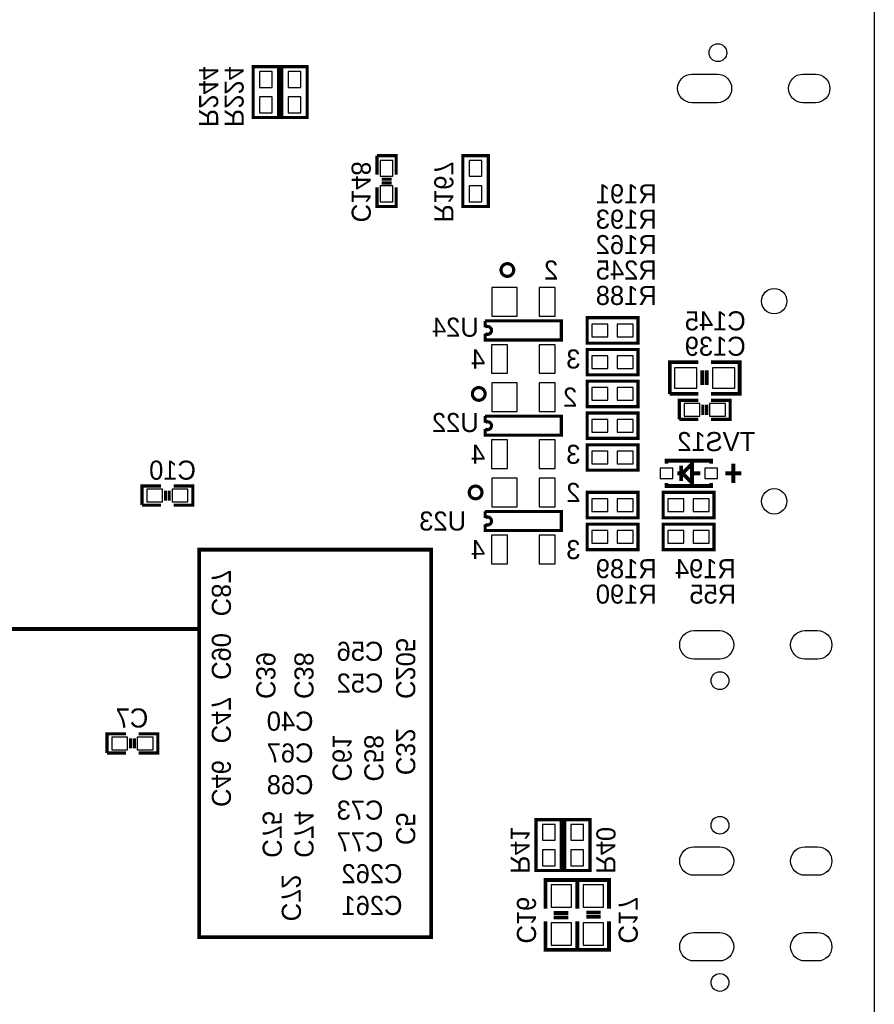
# Model space of a CAD drawing. Extents: x 0 to 80, y 0 to 145.
# Tile 3 of 4: x 46 to 80, y 63 to 103. Entities that reach past the tile are written whole.
import ezdxf

# ---------------------------------------------------------------- set-up
doc = ezdxf.new("R2010")
doc.units = 0
for name, color, linetype in [('BG_OUTLINE', 7, 'CONTINUOUS'), ('BG_SILKSCREEN_BOTTOM', 23, 'CONTINUOUS'), ('PG_SILKSCREEN_BOTTOM', 23, 'CONTINUOUS'), ('PIN_BOTTOM', 132, 'CONTINUOUS'), ('RD_SILKSCREEN_BOTTOM', 23, 'CONTINUOUS')]:
    doc.layers.add(name, color=color, linetype=linetype)

msp = doc.modelspace()

# ---------------------------------------------------------------- linework, layer by layer
at = {"layer": 'BG_OUTLINE'}
msp.add_lwpolyline([(1.999996, 139.999974), (78.068424, 139.999974, -0.414214), (80.06842, 137.999978), (80.06842, 1.999996, -0.414214), (78.068424, 0), (1.999996, 0, -0.414214), (0, 1.999996), (0, 56.291734)], format="xyb", dxfattribs=at)
at = {"layer": 'BG_SILKSCREEN_BOTTOM', "const_width": 0.1524}
for points in [[(53.086, 76.327), (53.086, 65.913), (62.357, 65.913), (62.357, 81.407), (53.086, 81.407), (53.086, 76.327)], [(32.512, 78.232), (53.086, 78.232)]]:
    msp.add_lwpolyline(points, dxfattribs=at)
at = {"layer": 'PG_SILKSCREEN_BOTTOM'}
for points, const_width in [([(55.245, 100.711), (55.245, 98.679), (56.261, 98.679), (56.261, 100.711), (55.245, 100.711)], 0.127), ([(56.388, 100.711), (56.388, 98.679), (57.404, 98.679), (57.404, 100.711), (56.388, 100.711)], 0.127), ([(60.198, 97.155), (60.198, 96.393)], 0.127), ([(60.96, 96.393), (60.96, 97.155), (60.198, 97.155)], 0.127), ([(63.627, 97.155), (63.627, 95.123), (64.643, 95.123), (64.643, 97.155), (63.627, 97.155)], 0.127), ([(60.3758, 96.2152), (60.7822, 96.2152)], 0.127), ([(60.3758, 96.0628), (60.7822, 96.0628)], 0.127), ([(60.198, 95.885), (60.198, 95.123), (60.96, 95.123), (60.96, 95.885)], 0.127), ([(64.516, 90.551), (67.564, 90.551), (67.564, 89.789), (64.516, 89.789), (64.516, 90.043)], 0.127), ([(64.516, 90.297), (64.516, 90.551)], 0.127), ([(70.624446, 90.678), (68.592446, 90.678), (68.592446, 89.662), (70.624446, 89.662), (70.624446, 90.678)], 0.127), ([(70.624446, 89.408), (68.592446, 89.408), (68.592446, 88.392), (70.624446, 88.392), (70.624446, 89.408)], 0.127), ([(73.037446, 88.9), (71.894446, 88.9), (71.894446, 87.63)], 0.1524), ([(73.545446, 87.63), (74.688446, 87.63), (74.688446, 88.9), (73.545446, 88.9)], 0.1524), ([(73.189846, 87.9856), (73.189846, 88.5698)], 0.1524), ([(73.367646, 87.9856), (73.367646, 88.5698)], 0.1524), ([(70.624446, 88.138), (68.592446, 88.138), (68.592446, 87.122), (70.624446, 87.122), (70.624446, 88.138)], 0.127), ([(71.894446, 87.63), (73.037446, 87.63)], 0.1524), ([(73.037446, 87.376), (72.275446, 87.376), (72.275446, 86.614)], 0.127), ([(73.545446, 86.614), (74.307446, 86.614), (74.307446, 87.376), (73.545446, 87.376)], 0.127), ([(73.215246, 86.7918), (73.215246, 87.1982)], 0.127), ([(73.367646, 86.7918), (73.367646, 87.1982)], 0.127), ([(64.516, 86.741), (67.564, 86.741), (67.564, 85.979), (64.516, 85.979), (64.516, 86.233)], 0.127), ([(64.516, 86.487), (64.516, 86.741)], 0.127), ([(68.592446, 85.852), (70.624446, 85.852), (70.624446, 86.868), (68.592446, 86.868), (68.592446, 85.852)], 0.127), ([(72.275446, 86.614), (73.037446, 86.614)], 0.127), ([(70.624446, 85.598), (68.592446, 85.598), (68.592446, 84.582), (70.624446, 84.582), (70.624446, 85.598)], 0.127), ([(73.545446, 84.836), (73.545446, 84.963), (71.767446, 84.963), (71.767446, 84.836)], 0.1524), ([(72.783446, 84.709), (72.783446, 84.074), (72.402446, 84.455), (72.783446, 84.836), (72.783446, 84.709)], 0.1524), ([(72.351646, 84.7598), (72.351646, 84.1502)], 0.1524), ([(74.434446, 84.074), (74.434446, 84.836)], 0.1524), ([(72.402446, 84.455), (72.199246, 84.455)], 0.1524), ([(72.808846, 84.455), (73.113646, 84.455)], 0.1524), ([(74.751946, 84.455), (74.116946, 84.455)], 0.1524), ([(51.562, 83.947), (50.8, 83.947), (50.8, 83.185)], 0.127), ([(52.07, 83.185), (52.832, 83.185), (52.832, 83.947), (52.07, 83.947)], 0.127), ([(71.767446, 84.074), (71.767446, 83.947), (73.545446, 83.947), (73.545446, 84.074)], 0.1524), ([(51.7398, 83.3628), (51.7398, 83.7692)], 0.127), ([(51.8922, 83.3628), (51.8922, 83.7692)], 0.127), ([(70.624446, 83.693), (68.592446, 83.693), (68.592446, 82.677), (70.624446, 82.677), (70.624446, 83.693)], 0.127), ([(71.628, 82.677), (73.66, 82.677), (73.66, 83.693), (71.628, 83.693), (71.628, 82.677)], 0.127), ([(50.8, 83.185), (51.562, 83.185)], 0.127), ([(64.516, 82.931), (67.564, 82.931), (67.564, 82.169), (64.516, 82.169), (64.516, 82.423)], 0.127), ([(64.516, 82.677), (64.516, 82.931)], 0.127), ([(70.624446, 82.423), (68.592446, 82.423), (68.592446, 81.407), (70.624446, 81.407), (70.624446, 82.423)], 0.127), ([(71.628, 81.407), (73.66, 81.407), (73.66, 82.423), (71.628, 82.423), (71.628, 81.407)], 0.127), ([(50.165, 74.041), (49.403, 74.041), (49.403, 73.279)], 0.127), ([(50.673, 73.279), (51.435, 73.279), (51.435, 74.041), (50.673, 74.041)], 0.127), ([(50.3428, 73.4568), (50.3428, 73.8632)], 0.127), ([(50.4952, 73.4568), (50.4952, 73.8632)], 0.127), ([(49.403, 73.279), (50.165, 73.279)], 0.127), ([(67.564, 68.58), (67.564, 70.612), (66.548, 70.612), (66.548, 68.58), (67.564, 68.58)], 0.127), ([(67.691, 70.612), (67.691, 68.58), (68.707, 68.58), (68.707, 70.612), (67.691, 70.612)], 0.127), ([(68.199, 67.056), (68.199, 68.199), (66.929, 68.199), (66.929, 67.056)], 0.1524), ([(68.199, 68.199), (68.199, 67.056)], 0.1524), ([(69.469, 67.056), (69.469, 68.199), (68.199, 68.199)], 0.1524), ([(67.8434, 66.8782), (67.2592, 66.8782)], 0.1524), ([(68.5546, 66.9036), (69.1388, 66.9036)], 0.1524), ([(66.929, 66.548), (66.929, 65.405), (68.199, 65.405)], 0.1524), ([(67.8434, 66.7004), (67.2592, 66.7004)], 0.1524), ([(68.199, 65.405), (68.199, 66.548)], 0.1524), ([(68.199, 66.548), (68.199, 65.405), (69.469, 65.405), (69.469, 66.548)], 0.1524), ([(68.5546, 66.7258), (69.1388, 66.7258)], 0.1524)]:
    msp.add_lwpolyline(points, dxfattribs=dict(at, const_width=const_width))
at = {"layer": 'PG_SILKSCREEN_BOTTOM', "const_width": 0.127}
for points in [[(65.659, 92.583, 1), (65.151, 92.583, 1), (65.659, 92.583)], [(64.516, 90.043, 2), (64.516, 90.297)], [(64.516, 87.63, 1), (64.008, 87.63, 1), (64.516, 87.63)], [(64.516, 86.233, 2), (64.516, 86.487)], [(64.389, 83.693, 1), (63.881, 83.693, 1), (64.389, 83.693)], [(64.516, 82.423, 2), (64.516, 82.677)]]:
    msp.add_lwpolyline(points, format="xyb", dxfattribs=at)
at = {"layer": 'PIN_BOTTOM'}
for points in [[(56.007, 100.5205), (55.499, 100.5205), (55.499, 99.8855), (56.007, 99.8855)], [(57.15, 100.5205), (56.642, 100.5205), (56.642, 99.8855), (57.15, 99.8855)], [(56.007, 99.5045), (55.499, 99.5045), (55.499, 98.8695), (56.007, 98.8695)], [(57.15, 99.5045), (56.642, 99.5045), (56.642, 98.8695), (57.15, 98.8695)], [(60.833, 96.9645), (60.325, 96.9645), (60.325, 96.3295), (60.833, 96.3295)], [(64.389, 96.9645), (63.881, 96.9645), (63.881, 96.3295), (64.389, 96.3295)], [(60.833, 95.9485), (60.325, 95.9485), (60.325, 95.3135), (60.833, 95.3135)], [(64.389, 95.9485), (63.881, 95.9485), (63.881, 95.3135), (64.389, 95.3135)], [(64.78524, 91.8845), (64.78524, 90.7415), (65.80124, 90.7415), (65.80124, 91.8845)], [(66.675, 91.8845), (66.675, 90.7415), (67.31, 90.7415), (67.31, 91.8845)], [(69.417946, 89.916), (69.417946, 90.424), (68.782946, 90.424), (68.782946, 89.916)], [(70.433946, 89.916), (70.433946, 90.424), (69.798946, 90.424), (69.798946, 89.916)], [(64.77, 89.5985), (64.77, 88.4555), (65.405, 88.4555), (65.405, 89.5985)], [(66.675, 89.5985), (66.675, 88.4555), (67.31, 88.4555), (67.31, 89.5985)], [(69.417946, 88.646), (69.417946, 89.154), (68.782946, 89.154), (68.782946, 88.646)], [(70.433946, 88.646), (70.433946, 89.154), (69.798946, 89.154), (69.798946, 88.646)], [(72.084946, 88.6714), (72.084946, 87.8586), (72.973946, 87.8586), (72.973946, 88.6714)], [(73.608946, 88.6714), (73.608946, 87.8586), (74.497946, 87.8586), (74.497946, 88.6714)], [(64.78524, 88.0745), (64.78524, 86.9315), (65.80124, 86.9315), (65.80124, 88.0745)], [(66.675, 88.0745), (66.675, 86.9315), (67.31, 86.9315), (67.31, 88.0745)], [(69.417946, 87.376), (69.417946, 87.884), (68.782946, 87.884), (68.782946, 87.376)], [(70.433946, 87.376), (70.433946, 87.884), (69.798946, 87.884), (69.798946, 87.376)], [(72.465946, 87.249), (72.465946, 86.741), (73.100946, 86.741), (73.100946, 87.249)], [(73.481946, 87.249), (73.481946, 86.741), (74.116946, 86.741), (74.116946, 87.249)], [(68.782946, 86.614), (68.782946, 86.106), (69.417946, 86.106), (69.417946, 86.614)], [(69.798946, 86.614), (69.798946, 86.106), (70.433946, 86.106), (70.433946, 86.614)], [(64.77, 85.7885), (64.77, 84.6455), (65.405, 84.6455), (65.405, 85.7885)], [(66.675, 85.7885), (66.675, 84.6455), (67.31, 84.6455), (67.31, 85.7885)], [(69.417946, 84.836), (69.417946, 85.344), (68.782946, 85.344), (68.782946, 84.836)], [(70.433946, 84.836), (70.433946, 85.344), (69.798946, 85.344), (69.798946, 84.836)], [(71.513446, 84.2518), (72.021446, 84.2518), (72.021446, 84.6582), (71.513446, 84.6582)], [(73.291446, 84.2518), (73.799446, 84.2518), (73.799446, 84.6582), (73.291446, 84.6582)], [(64.78524, 84.2645), (64.78524, 83.1215), (65.80124, 83.1215), (65.80124, 84.2645)], [(66.675, 84.2645), (66.675, 83.1215), (67.31, 83.1215), (67.31, 84.2645)], [(50.9905, 83.82), (50.9905, 83.312), (51.6255, 83.312), (51.6255, 83.82)], [(52.0065, 83.82), (52.0065, 83.312), (52.6415, 83.312), (52.6415, 83.82)], [(69.417946, 82.931), (69.417946, 83.439), (68.782946, 83.439), (68.782946, 82.931)], [(70.433946, 82.931), (70.433946, 83.439), (69.798946, 83.439), (69.798946, 82.931)], [(71.8185, 83.439), (71.8185, 82.931), (72.4535, 82.931), (72.4535, 83.439)], [(72.8345, 83.439), (72.8345, 82.931), (73.4695, 82.931), (73.4695, 83.439)], [(64.77, 81.9785), (64.77, 80.8355), (65.405, 80.8355), (65.405, 81.9785)], [(66.675, 81.9785), (66.675, 80.8355), (67.31, 80.8355), (67.31, 81.9785)], [(69.417946, 81.661), (69.417946, 82.169), (68.782946, 82.169), (68.782946, 81.661)], [(70.433946, 81.661), (70.433946, 82.169), (69.798946, 82.169), (69.798946, 81.661)], [(71.8185, 82.169), (71.8185, 81.661), (72.4535, 81.661), (72.4535, 82.169)], [(72.8345, 82.169), (72.8345, 81.661), (73.4695, 81.661), (73.4695, 82.169)], [(49.5935, 73.914), (49.5935, 73.406), (50.2285, 73.406), (50.2285, 73.914)], [(50.6095, 73.914), (50.6095, 73.406), (51.2445, 73.406), (51.2445, 73.914)], [(66.802, 69.7865), (67.31, 69.7865), (67.31, 70.4215), (66.802, 70.4215)], [(68.453, 70.4215), (67.945, 70.4215), (67.945, 69.7865), (68.453, 69.7865)], [(66.802, 68.7705), (67.31, 68.7705), (67.31, 69.4055), (66.802, 69.4055)], [(68.453, 69.4055), (67.945, 69.4055), (67.945, 68.7705), (68.453, 68.7705)], [(67.1576, 67.1195), (67.9704, 67.1195), (67.9704, 68.0085), (67.1576, 68.0085)], [(69.2404, 68.0085), (68.4276, 68.0085), (68.4276, 67.1195), (69.2404, 67.1195)], [(67.1576, 65.5955), (67.9704, 65.5955), (67.9704, 66.4845), (67.1576, 66.4845)], [(69.2404, 66.4845), (68.4276, 66.4845), (68.4276, 65.5955), (69.2404, 65.5955)]]:
    msp.add_lwpolyline(points, close=True, dxfattribs=at)
for points in [[(72.780398, 100.411534), (73.796398, 100.411534, -1), (73.796398, 99.268534), (72.780398, 99.268534, -1)], [(77.214476, 100.411534), (77.722476, 100.411534, -1), (77.722476, 99.268534), (77.214476, 99.268534, -1)], [(72.861932, 78.170532), (73.877932, 78.170532, -1), (73.877932, 77.027532), (72.861932, 77.027532, -1)], [(77.29601, 78.170532), (77.80401, 78.170532, -1), (77.80401, 77.027532), (77.29601, 77.027532, -1)], [(72.861932, 69.530468), (73.877932, 69.530468, -1), (73.877932, 68.387468), (72.861932, 68.387468, -1)], [(77.29601, 69.530468), (77.80401, 69.530468, -1), (77.80401, 68.387468), (77.29601, 68.387468, -1)], [(72.861932, 66.105532), (73.877932, 66.105532, -1), (73.877932, 64.962532), (72.861932, 64.962532, -1)], [(77.29601, 66.105532), (77.80401, 66.105532, -1), (77.80401, 64.962532), (77.29601, 64.962532, -1)]]:
    msp.add_lwpolyline(points, format="xyb", close=True, dxfattribs=at)
for centre, radius in [((73.818496, 101.270054), 0.3556), ((76.068428, 91.336622), 0.508), ((76.068428, 83.336638), 0.508), ((73.90003, 76.169012), 0.3556), ((73.90003, 70.388988), 0.3556), ((73.90003, 64.104012), 0.3556)]:
    msp.add_circle(centre, radius, dxfattribs=at)

# ---------------------------------------------------------------- texts
at = {"layer": 'PG_SILKSCREEN_BOTTOM', "text_generation_flag": 2}
for s, p in [('2', (67.437, 92.202)), ('4', (64.516, 88.646)), ('3', (68.326, 88.646)), ('2', (68.199, 87.122)), ('4', (64.516, 84.836)), ('3', (68.326, 84.836)), ('2', (68.326, 83.312)), ('4', (64.516, 81.026)), ('3', (68.326, 81.026))]:
    msp.add_text(s, height=0.762, dxfattribs=at).set_placement(p)
at = {"layer": 'RD_SILKSCREEN_BOTTOM', "text_generation_flag": 2}
for s, p in [('R244', (53.086, 98.298)), ('R224', (54.102, 98.298)), ('C148', (59.182, 94.488)), ('R167', (62.484, 94.488)), ('C87', (53.594, 78.74)), ('C90', (53.594, 76.2)), ('C205', (60.96, 75.438)), ('C39', (55.372, 75.438)), ('C38', (56.896, 75.438)), ('C47', (53.594, 73.66)), ('C32', (60.96, 72.39)), ('C61', (58.42, 72.136)), ('C58', (59.69, 72.136)), ('C46', (53.594, 71.12)), ('C75', (55.626, 69.088)), ('C74', (56.896, 69.088)), ('C5', (60.96, 69.596)), ('R41', (65.532, 68.453)), ('R40', (68.961, 68.453)), ('C72', (56.388, 66.548)), ('C16', (65.786, 65.659)), ('C17', (69.85, 65.659))]:
    msp.add_text(s, height=0.762, rotation=270, dxfattribs=at).set_placement(p)
for s, p in [('R191', (71.374, 95.25)), ('R193', (71.374, 94.234)), ('R162', (71.374, 93.218)), ('R245', (71.374, 92.202)), ('R188', (71.374, 91.186)), ('C145', (74.93, 90.17)), ('U24', (64.262, 89.916)), ('C139', (74.93, 89.154)), ('U22', (64.262, 86.106)), ('TVS12', (75.311, 85.344)), ('C10', (52.959, 84.201)), ('U23', (63.754, 82.169)), ('R189', (71.374, 80.264)), ('R194', (74.536554, 80.264)), ('R190', (71.374, 79.248)), ('R55', (74.549, 79.248)), ('C56', (60.452, 76.962)), ('C52', (60.452, 75.692)), ('C7', (51.054, 74.295)), ('C40', (57.658, 74.168)), ('C67', (57.658, 72.898)), ('C68', (57.658, 71.628)), ('C73', (60.452, 70.612)), ('C77', (60.452, 69.342)), ('C262', (61.214, 68.072)), ('C261', (61.214, 66.802))]:
    msp.add_text(s, height=0.762, dxfattribs=at).set_placement(p)

doc.saveas('drawing.dxf')
